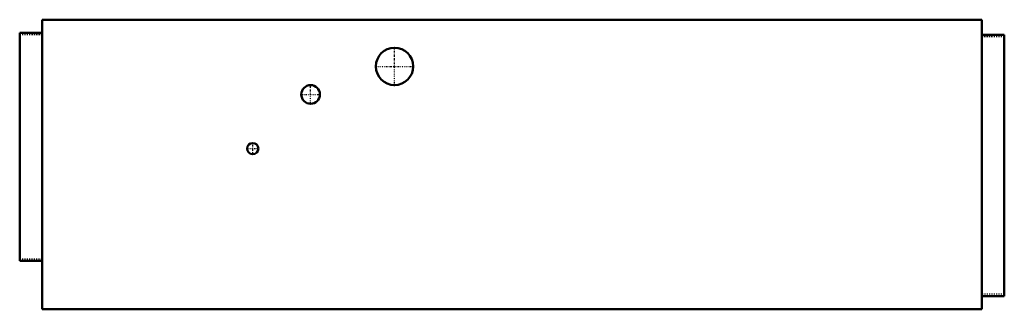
# Model space of a CAD drawing. Header units: millimetres. Extents: x -419 to 419, y 0 to 246.
import ezdxf

# ---------------------------------------------------------------- set-up
doc = ezdxf.new("R2010")
doc.units = ezdxf.units.MM
doc.linetypes.add('Center', pattern=[1.5, 0.45, -0.5, 0.05, -0.5])
doc.linetypes.add('Dashed', pattern=[2, 1, -1])
for name, color, linetype, lineweight in [('AM_0', 7, 'Continuous', 50), ('AM_7', 7, 'Center', 25), ('AM_9', 6, 'Dashed', 25)]:
    doc.layers.add(name, color=color, linetype=linetype, lineweight=lineweight)

# ---------------------------------------------------------------- blocks, each defined once
blk = doc.blocks.new('1_FBA24AAVJU_PART4_0_in_FBA24AAVJU_2')
at = {"layer": 'AM_0'}
blk.add_circle((-100.0125, 206.375), 15.875, dxfattribs=at)
at = {"layer": 'AM_7'}
for p, q in [((-100.0125, 189.70625), (-100.0125, 223.04375)), ((-116.68125, 206.375), (-83.34375, 206.375))]:
    blk.add_line(p, q, dxfattribs=at)
blk = doc.blocks.new('2_FBA24AAVJU_PART3_0_in_FBA24AAVJU_2')
at = {"layer": 'AM_0'}
blk.add_circle((-220.6625, 136.525), 4.7625, dxfattribs=at)
at = {"layer": 'AM_7'}
for p, q in [((-225.663125, 136.525), (-215.661875, 136.525)), ((-220.6625, 131.524375), (-220.6625, 141.525625))]:
    blk.add_line(p, q, dxfattribs=at)
blk = doc.blocks.new('3_FBA24AAVJU_PART2_0_in_FBA24AAVJU_2')
at = {"layer": 'AM_0'}
blk.add_circle((-171.45, 182.5625), 7.9375, dxfattribs=at)
at = {"layer": 'AM_7'}
for p, q in [((-171.45, 174.228125), (-171.45, 190.896875)), ((-179.784375, 182.5625), (-163.115625, 182.5625))]:
    blk.add_line(p, q, dxfattribs=at)
blk = doc.blocks.new('4_FBA24AAVJU_PART1_0_in_FBA24AAVJU_2')
at = {"layer": 'AM_0'}
for p, q in [((-400.05, 246.0625), (400.05, 246.0625)), ((-400.05, 246.0625), (-400.05, 0)), ((400.05, 0), (400.05, 246.0625)), ((-400.05, 234.95), (-419.1, 234.95)), ((-419.1, 41.275), (-419.1, 234.95)), ((400.05, 233.3625), (419.1, 233.3625)), ((419.1, 233.3625), (419.1, 11.1125)), ((-419.1, 41.275), (-400.05, 41.275)), ((419.1, 11.1125), (400.05, 11.1125)), ((400.05, 0), (-400.05, 0))]:
    blk.add_line(p, q, dxfattribs=at)
at = {"layer": 'AM_9'}
for p, q in [((-400.05, 233.3625), (-419.1, 233.3625)), ((400.05, 231.775), (419.1, 231.775)), ((-419.1, 42.8625), (-400.05, 42.8625)), ((419.1, 12.7), (400.05, 12.7))]:
    blk.add_line(p, q, dxfattribs=at)

msp = doc.modelspace()

# ---------------------------------------------------------------- block references
for name in ['4_FBA24AAVJU_PART1_0_in_FBA24AAVJU_2', '1_FBA24AAVJU_PART4_0_in_FBA24AAVJU_2', '3_FBA24AAVJU_PART2_0_in_FBA24AAVJU_2', '2_FBA24AAVJU_PART3_0_in_FBA24AAVJU_2']:
    msp.add_blockref(name, (0, 0))

doc.saveas('drawing.dxf')
